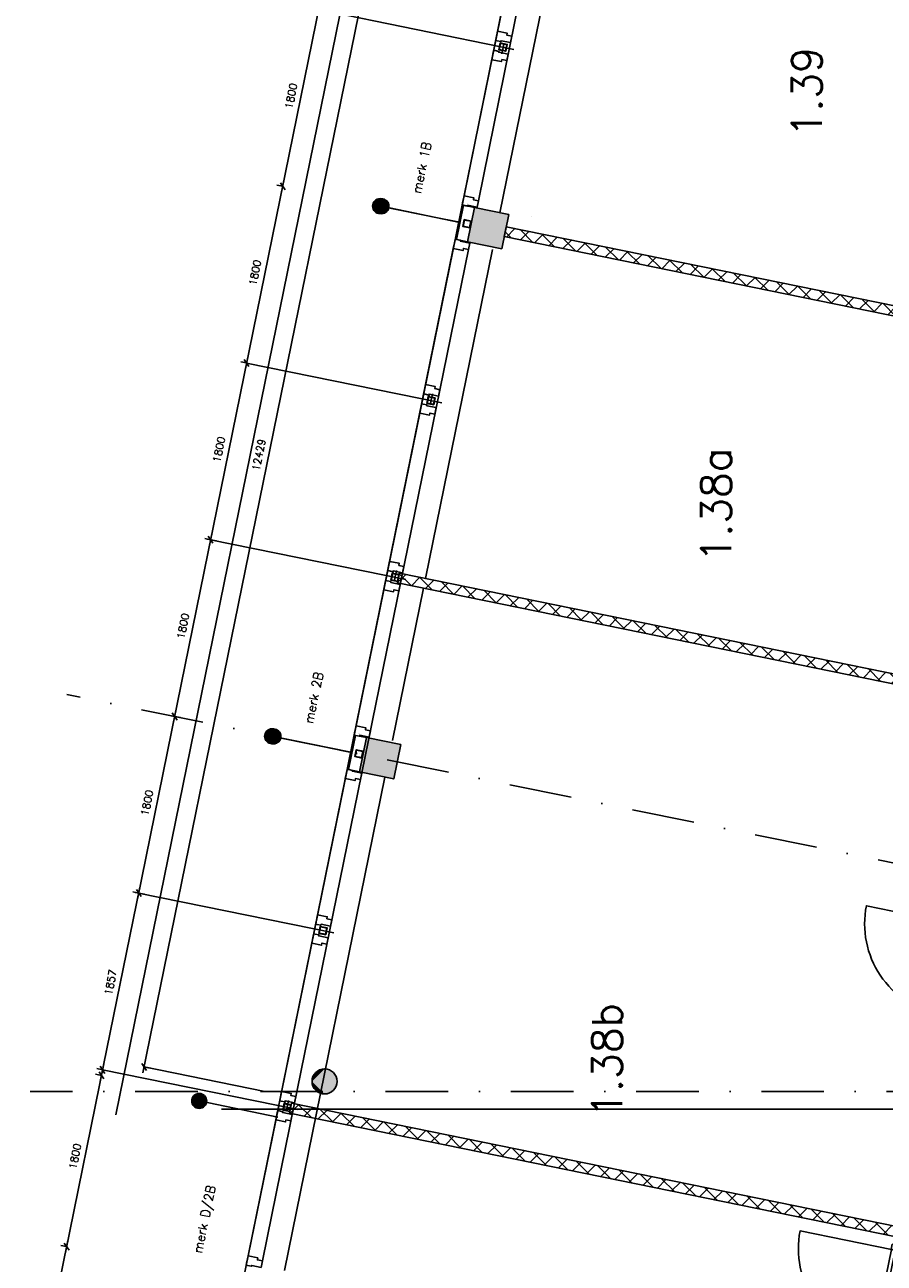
# Model space of a CAD drawing. Extents: x -84256 to 172857, y -58817 to 112048.
# Tile 15 of 90: x 7195 to 15773, y 8346 to 20707. Entities that reach past the tile are written whole.
import ezdxf

# ---------------------------------------------------------------- set-up
doc = ezdxf.new("R2010")
doc.units = 0
doc.header["$LTSCALE"] = 50
doc.header["$MEASUREMENT"] = 0
doc.header["$PDMODE"] = 3
doc.header["$PDSIZE"] = 0.001
doc.linetypes.add('DASHDOT', pattern=[25, 12.5, -6.25, 0, -6.25])
doc.layers.get('0').update_dxf_attribs({"linetype": 'CONTINUOUS'})
doc.layers.get('DEFPOINTS').update_dxf_attribs({"linetype": 'CONTINUOUS'})
for name, color, linetype in [('A--A22--_F123-', 9, 'CONTINUOUS'), ('A--A28--_F-2--', 7, 'CONTINUOUS'), ('A--A28--_F12--', 7, 'CONTINUOUS'), ('A--L$7A-_STRAMIEN', 1, 'DASHDOT'), ('A--L21--', 3, 'CONTINUOUS'), ('A--L21A3_BUITENWAND', 3, 'CONTINUOUS'), ('A--L22--', 7, 'CONTINUOUS'), ('A--L22--_F-2--', 7, 'CONTINUOUS'), ('A--L28--', 7, 'CONTINUOUS'), ('A--L28--_F-2--', 7, 'CONTINUOUS'), ('A--L28--_F12--', 7, 'CONTINUOUS'), ('A--L31--', 2, 'CONTINUOUS'), ('A--L31--_F123-', 7, 'CONTINUOUS'), ('A--L32--', 7, 'CONTINUOUS'), ('A--L32--_F123-', 1, 'CONTINUOUS'), ('A--L32--_F123-DRAAIR', 7, 'CONTINUOUS'), ('A--L3A1_VPORTS', 1, 'CONTINUOUS'), ('A--M$1A-_F123-', 1, 'CONTINUOUS'), ('A--T$1A-_F123-_R', 4, 'CONTINUOUS'), ('kolom350x350', 1, 'CONTINUOUS'), ('roosters', 1, 'CONTINUOUS'), ('TEKSTKOZIJNMERK', 2, 'CONTINUOUS'), ('X--LR---_CP', 7, 'CONTINUOUS')]:
    doc.layers.add(name, color=color, linetype=linetype)
doc.layers.add('bruto vloeroppervlak', color=3, linetype='CONTINUOUS', plot=False)
doc.styles.add('ALFA-0_25', font='ROMANS')
doc.styles.add('B-01', font='SIMPLEX.SHX', dxfattribs={"width": 0.8, "height": 4.5})
doc.styles.add('HIEMSTRA', font='romans.shx')
doc.dimstyles.new('1op2', dxfattribs={"dimscale": 30, "dimtxt": 2.5, "dimasz": 2, "dimexe": 2, "dimexo": 0, "dimgap": 2, "dimtad": 1, "dimdec": 0, "dimzin": 0, "dimdsep": 46, "dimtxsty": 'HIEMSTRA', "dimblk1": 'OBLIQUE', "dimblk2": 'OBLIQUE', "dimsah": 1, "dimcen": -3, "dimdle": 2, "dimclrd": 2, "dimclre": 2, "dimclrt": 3, "dimadec": 0, "dimazin": 0, "dimtfac": 1, "dimtdec": 0, "dimtofl": 0, "dimtmove": 2, "dimatfit": 3, "dimldrblk": 'OBLIQUE', "dimfxl": 1, "dimtvp": 0.833333, "dimtolj": 1, "dimtzin": 0, "dimarcsym": 0})
doc.dimstyles.new('STANDARD$0', dxfattribs={"dimscale": 50, "dimtxt": 2.5, "dimasz": 2, "dimexe": 2, "dimexo": 0, "dimgap": 2, "dimtad": 1, "dimdec": 0, "dimzin": 0, "dimdsep": 46, "dimtxsty": 'ALFA-0_25', "dimblk1": 'OBLIQUE', "dimblk2": 'OBLIQUE', "dimsah": 1, "dimcen": -3, "dimdle": 2, "dimclrd": 1, "dimclre": 1, "dimclrt": 2, "dimadec": 0, "dimazin": 0, "dimtfac": 0.666667, "dimtofl": 0, "dimtmove": 2, "dimatfit": 3, "dimldrblk": 'OBLIQUE', "dimfxl": 1, "dimtvp": 0.833333, "dimtolj": 1, "dimtzin": 0, "dimarcsym": 0})

# ---------------------------------------------------------------- blocks, each defined once
blk = doc.blocks.new('Q020437-')
at = {"layer": 'A--A28--_F12--', "color": 8}
for points in [[(-175, -175), (-175, 175), (175, 175)], [(-175, -175), (175, 175), (175, -175)]]:
    blk.add_solid(points, dxfattribs=at)
at = {"layer": 'A--L28--_F12--', "color": 3, "linetype": 'Continuous'}
blk.add_lwpolyline([(-175, -175), (-175, 175), (175, 175), (175, -175)], close=True, dxfattribs=at)
at = {"layer": 'X--LR---_CP'}
for p in [(-175, 0), (-175, 0), (175, 0)]:
    blk.add_point(p, dxfattribs=at)
blk = doc.blocks.new('Q020476-')
at = {"layer": 'A--A28--_F12--', "color": 8}
for points in [[(-125, 0), (-48, 115), (0, 125)], [(-125, 0), (0, 125), (48, 115)], [(-125, 0), (-88, 88), (-48, 115)], [(-125, 0), (48, 115), (88, 88)], [(-125, 0), (-115, 48), (-88, 88)], [(-125, 0), (88, 88), (115, 48)], [(-125, 0), (115, 48), (125, 0)], [(-125, 0), (125, 0), (115, -48)], [(-125, 0), (115, -48), (88, -88)], [(-125, 0), (88, -88), (48, -115)], [(-125, 0), (48, -115), (0, -125)], [(-125, 0), (0, -125), (-48, -115)], [(-125, 0), (-48, -115), (-88, -88)], [(-125, 0), (-88, -88), (-115, -48)]]:
    blk.add_solid(points, dxfattribs=at)
at = {"layer": 'A--L28--_F12--', "color": 3, "linetype": 'Continuous'}
blk.add_lwpolyline([(-125, 0, -1), (125, 0, -1), (-125, 0)], format="xyb", close=True, dxfattribs=at)
at = {"layer": 'X--LR---_CP'}
for p in [(0, 125), (125, 0), (125, 0)]:
    blk.add_point(p, dxfattribs=at)
blk = doc.blocks.new('_OBLIQUE')
at = {"color": 0, "linetype": 'ByBlock'}
blk.add_line((-0.5, -0.5), (0.5, 0.5), dxfattribs=at)
blk = doc.blocks.new('*D426')
at = {"layer": 'A--M$1A-_F123-', "color": 1, "linetype": 'Continuous', "lineweight": -2, "transparency": 16777216}
for p, q in [((8703, 13862), (8320, 11981)), ((8656, 13810), (8750, 13791)), ((8296, 12047), (8390, 12028))]:
    blk.add_line(p, q, dxfattribs=at)
at = {"layer": 'DEFPOINTS', "color": 0, "linetype": 'Continuous', "transparency": 16777216}
for p in [(8656, 13810), (8296, 12047), (8332, 12040)]:
    blk.add_point(p, dxfattribs=at)
at = {"layer": 'A--M$1A-_F123-', "color": 1, "linetype": 'Continuous', "lineweight": -2, "transparency": 16777216, "xscale": 60, "yscale": 60, "zscale": 60}
for p, rotation in [((8691, 13803), 78.48629033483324), ((8332, 12040), 258.4862903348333)]:
    blk.add_blockref('_OBLIQUE', p, dxfattribs=dict(at, rotation=rotation))
at = {"layer": 'A--M$1A-_F123-', "color": 2, "linetype": 'Continuous', "transparency": 16777216, "insert": (8416, 12941), "char_height": 75, "attachment_point": 5, "rotation": 78.4863, "style": 'ALFA-0_25'}
blk.add_mtext('\\A1;1800', dxfattribs=at)
blk = doc.blocks.new('*D427')
at = {"layer": 'A--M$1A-_F123-', "color": 1, "linetype": 'Continuous', "lineweight": -2, "transparency": 16777216}
for p, q in [((8344, 12098), (7949, 10161)), ((8332, 12040), (8273, 12052)), ((7961, 10220), (7902, 10232))]:
    blk.add_line(p, q, dxfattribs=at)
at = {"layer": 'DEFPOINTS', "color": 0, "linetype": 'Continuous', "transparency": 16777216}
for p in [(8332, 12040), (7961, 10220), (7961, 10220)]:
    blk.add_point(p, dxfattribs=at)
at = {"layer": 'A--M$1A-_F123-', "color": 1, "linetype": 'Continuous', "lineweight": -2, "transparency": 16777216, "xscale": 60, "yscale": 60, "zscale": 60}
for p, rotation in [((8332, 12040), 78.48629033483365), ((7961, 10220), 258.4862903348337)]:
    blk.add_blockref('_OBLIQUE', p, dxfattribs=dict(at, rotation=rotation))
at = {"layer": 'A--M$1A-_F123-', "color": 2, "linetype": 'Continuous', "transparency": 16777216, "insert": (8051, 11149), "char_height": 75, "attachment_point": 5, "rotation": 78.4863, "style": 'ALFA-0_25'}
blk.add_mtext('\\A1;1857', dxfattribs=at)
blk = doc.blocks.new('*D428')
at = {"layer": 'A--M$1A-_F123-', "color": 1, "linetype": 'Continuous', "lineweight": -2, "transparency": 16777216}
for p, q in [((8679, 13745), (9062, 15626)), ((9015, 15574), (9109, 15555)), ((8656, 13810), (8750, 13791))]:
    blk.add_line(p, q, dxfattribs=at)
at = {"layer": 'DEFPOINTS', "color": 0, "linetype": 'Continuous', "transparency": 16777216}
for p in [(9015, 15574), (9050, 15567), (8656, 13810)]:
    blk.add_point(p, dxfattribs=at)
at = {"layer": 'A--M$1A-_F123-', "color": 1, "linetype": 'Continuous', "lineweight": -2, "transparency": 16777216, "xscale": 60, "yscale": 60, "zscale": 60}
for p, rotation in [((9050, 15567), 78.48629033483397), ((8691, 13803), 258.486290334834)]:
    blk.add_blockref('_OBLIQUE', p, dxfattribs=dict(at, rotation=rotation))
at = {"layer": 'A--M$1A-_F123-', "color": 2, "linetype": 'Continuous', "transparency": 16777216, "insert": (8775, 14705), "char_height": 75, "attachment_point": 5, "rotation": 78.4863, "style": 'ALFA-0_25'}
blk.add_mtext('\\A1;1800', dxfattribs=at)
blk = doc.blocks.new('*D429')
at = {"layer": 'A--M$1A-_F123-', "color": 1, "linetype": 'Continuous', "lineweight": -2, "transparency": 16777216}
for p, q in [((9038, 15508), (9421, 17390)), ((9409, 17331), (9351, 17343)), ((9050, 15567), (8991, 15579))]:
    blk.add_line(p, q, dxfattribs=at)
at = {"layer": 'DEFPOINTS', "color": 0, "linetype": 'Continuous', "transparency": 16777216}
for p in [(9409, 17331), (9409, 17331), (9050, 15567)]:
    blk.add_point(p, dxfattribs=at)
at = {"layer": 'A--M$1A-_F123-', "color": 1, "linetype": 'Continuous', "lineweight": -2, "transparency": 16777216, "xscale": 60, "yscale": 60, "zscale": 60}
for p, rotation in [((9409, 17331), 78.48629033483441), ((9050, 15567), 258.4862903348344)]:
    blk.add_blockref('_OBLIQUE', p, dxfattribs=dict(at, rotation=rotation))
at = {"layer": 'A--M$1A-_F123-', "color": 2, "linetype": 'Continuous', "transparency": 16777216, "insert": (9134, 16468), "char_height": 75, "attachment_point": 5, "rotation": 78.4863, "style": 'ALFA-0_25'}
blk.add_mtext('\\A1;1800', dxfattribs=at)
blk = doc.blocks.new('*D430')
at = {"layer": 'A--M$1A-_F123-', "color": 1, "linetype": 'Continuous', "lineweight": -2, "transparency": 16777216}
for p, q in [((9397, 17272), (9781, 19153)), ((9769, 19095), (9710, 19107)), ((9409, 17331), (9351, 17343))]:
    blk.add_line(p, q, dxfattribs=at)
at = {"layer": 'DEFPOINTS', "color": 0, "linetype": 'Continuous', "transparency": 16777216}
for p in [(9769, 19095), (9769, 19095), (9409, 17331)]:
    blk.add_point(p, dxfattribs=at)
at = {"layer": 'A--M$1A-_F123-', "color": 1, "linetype": 'Continuous', "lineweight": -2, "transparency": 16777216, "xscale": 60, "yscale": 60, "zscale": 60}
for p, rotation in [((9769, 19095), 78.48629033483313), ((9409, 17331), 258.4862903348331)]:
    blk.add_blockref('_OBLIQUE', p, dxfattribs=dict(at, rotation=rotation))
at = {"layer": 'A--M$1A-_F123-', "color": 2, "linetype": 'Continuous', "transparency": 16777216, "insert": (9493, 18232), "char_height": 75, "attachment_point": 5, "rotation": 78.4863, "style": 'ALFA-0_25'}
blk.add_mtext('\\A1;1800', dxfattribs=at)
blk = doc.blocks.new('*D431')
at = {"layer": 'A--M$1A-_F123-', "color": 1, "linetype": 'Continuous', "lineweight": -2, "transparency": 16777216}
for p, q in [((10140, 20917), (9757, 19036)), ((10128, 20858), (10069, 20870)), ((9769, 19095), (9710, 19107))]:
    blk.add_line(p, q, dxfattribs=at)
at = {"layer": 'DEFPOINTS', "color": 0, "linetype": 'Continuous', "transparency": 16777216}
for p in [(10128, 20858), (9769, 19095), (9769, 19095)]:
    blk.add_point(p, dxfattribs=at)
at = {"layer": 'A--M$1A-_F123-', "color": 1, "linetype": 'Continuous', "lineweight": -2, "transparency": 16777216, "xscale": 60, "yscale": 60, "zscale": 60}
for p, rotation in [((10128, 20858), 78.48629033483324), ((9769, 19095), 258.4862903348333)]:
    blk.add_blockref('_OBLIQUE', p, dxfattribs=dict(at, rotation=rotation))
at = {"layer": 'A--M$1A-_F123-', "color": 2, "linetype": 'Continuous', "transparency": 16777216, "insert": (9853, 19996), "char_height": 75, "attachment_point": 5, "rotation": 78.4863, "style": 'ALFA-0_25'}
blk.add_mtext('\\A1;1800', dxfattribs=at)
blk = doc.blocks.new('*D434')
at = {"layer": 'A--M$1A-_F123-', "color": 1, "linetype": 'Continuous', "lineweight": -2, "transparency": 16777216}
for p, q in [((8374, 10246), (10879, 22542)), ((10857, 22486), (10926, 22472)), ((8376, 10307), (8445, 10293))]:
    blk.add_line(p, q, dxfattribs=at)
at = {"layer": 'DEFPOINTS', "color": 0, "linetype": 'Continuous', "transparency": 16777216}
for p in [(10857, 22486), (10867, 22484), (8376, 10307)]:
    blk.add_point(p, dxfattribs=at)
at = {"layer": 'A--M$1A-_F123-', "color": 1, "linetype": 'Continuous', "lineweight": -2, "transparency": 16777216, "xscale": 60, "yscale": 60, "zscale": 60}
for p, rotation in [((10867, 22484), 78.48629033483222), ((8386, 10305), 258.4862903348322)]:
    blk.add_blockref('_OBLIQUE', p, dxfattribs=dict(at, rotation=rotation))
at = {"layer": 'A--M$1A-_F123-', "color": 2, "linetype": 'Continuous', "transparency": 16777216, "insert": (9531, 16414), "char_height": 75, "attachment_point": 5, "rotation": 78.4863, "style": 'ALFA-0_25'}
blk.add_mtext('\\A1;12429', dxfattribs=at)
blk = doc.blocks.new('DILATATIEVOEG')
at = {"layer": 'A--L21A3_BUITENWAND', "linetype": 'Continuous'}
h = blk.add_hatch(color=256, dxfattribs=at)
edge = h.paths.add_edge_path()
edge.add_arc((-800, 0), 75, 0, 360)
blk.add_line((-800, 0), (0, 0), dxfattribs=at)
blk.add_circle((-800, 0), 75, dxfattribs=at)
at = {"layer": 'X--LR---_CP', "linetype": 'Continuous'}
blk.add_point((0, 0), dxfattribs=at)
blk = doc.blocks.new('*D570')
at = {"layer": 'A--M$1A-_F123-', "color": 2, "linetype": 'Continuous', "lineweight": -2, "transparency": 16777216}
for p, q in [((7242, 6689), (7625, 8571)), ((7613, 8512), (7554, 8524)), ((7254, 6748), (7195, 6760))]:
    blk.add_line(p, q, dxfattribs=at)
at = {"layer": 'DEFPOINTS', "color": 0, "linetype": 'Continuous', "transparency": 16777216}
for p in [(7613, 8512), (7613, 8512), (7254, 6748)]:
    blk.add_point(p, dxfattribs=at)
at = {"layer": 'A--M$1A-_F123-', "color": 2, "linetype": 'Continuous', "lineweight": -2, "transparency": 16777216, "xscale": 60, "yscale": 60, "zscale": 60}
for p, rotation in [((7613, 8512), 78.48629033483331), ((7254, 6748), 258.4862903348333)]:
    blk.add_blockref('_OBLIQUE', p, dxfattribs=dict(at, rotation=rotation))
at = {"layer": 'A--M$1A-_F123-', "color": 3, "linetype": 'Continuous', "transparency": 16777216, "insert": (7338, 7650), "char_height": 75, "attachment_point": 5, "rotation": 78.4863, "style": 'HIEMSTRA'}
blk.add_mtext('\\A1;1800', dxfattribs=at)
blk = doc.blocks.new('*D573')
at = {"layer": 'A--M$1A-_F123-', "color": 2, "linetype": 'Continuous', "lineweight": -2, "transparency": 16777216}
for p, q in [((7601, 8453), (7984, 10335)), ((7972, 10276), (7913, 10288)), ((7613, 8512), (7554, 8524))]:
    blk.add_line(p, q, dxfattribs=at)
at = {"layer": 'DEFPOINTS', "color": 0, "linetype": 'Continuous', "transparency": 16777216}
for p in [(7972, 10276), (7972, 10276), (7613, 8512)]:
    blk.add_point(p, dxfattribs=at)
at = {"layer": 'A--M$1A-_F123-', "color": 2, "linetype": 'Continuous', "lineweight": -2, "transparency": 16777216, "xscale": 60, "yscale": 60, "zscale": 60}
for p, rotation in [((7972, 10276), 78.48629033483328), ((7613, 8512), 258.4862903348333)]:
    blk.add_blockref('_OBLIQUE', p, dxfattribs=dict(at, rotation=rotation))
at = {"layer": 'A--M$1A-_F123-', "color": 3, "linetype": 'Continuous', "transparency": 16777216, "insert": (7697, 9413), "char_height": 75, "attachment_point": 5, "rotation": 78.4863, "style": 'HIEMSTRA'}
blk.add_mtext('\\A1;1800', dxfattribs=at)
blk = doc.blocks.new('dr_930type4')
at = {"layer": 'A--L32--_F123-', "color": 1}
for p, q in [((67, 0), (1307, 0)), ((1057, -94), (1307, -94)), ((1038, -139), (1322, -139))]:
    blk.add_line(p, q, dxfattribs=at)
at = {"layer": 'A--L32--_F123-'}
for points in [[(0, -9), (0, 0), (67, 0), (67, -94), (52, -94), (52, -139), (0, -139), (0, -121), (12, -121), (12, -9), (0, -9)], [(969, 0), (1055, 0), (1057, 0), (1057, -94), (1057, -94), (1040, -94), (1040, -137), (1038, -139), (986, -139), (984, -137), (984, -94), (969, -94), (967, -94), (967, 0)], [(1374, -9), (1374, 0), (1307, 0), (1307, -94), (1322, -94), (1322, -139), (1374, -139), (1374, -121), (1362, -121), (1362, -9), (1374, -9)], [(54, -96), (54, -136), (980, -136), (977, -96), (54, -96)]]:
    blk.add_lwpolyline(points, close=True, dxfattribs=at)
blk.add_point((1374, 0), dxfattribs=at)
blk.add_point((1374, 0), dxfattribs=at)
at = {"layer": 'A--L32--_F123-DRAAIR', "color": 1}
blk.add_lwpolyline([(54, -136), (54, -1066, 0.414214), (973, -136)], format="xyb", dxfattribs=at)
at = {"layer": 'X--LR---_CP', "color": 1, "linetype": 'Continuous'}
blk.add_point((0, 0), dxfattribs=at)
at = {"layer": 'X--LR---_CP', "color": 1}
blk.add_point((982, 0), dxfattribs=at)
blk = doc.blocks.new('A$C054531D9')
at = {"layer": 'A--L32--', "linetype": 'Continuous', "xscale": -1, "rotation": 258.4862903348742}
blk.add_blockref('dr_930type4', (136, 0), dxfattribs=at)
blk = doc.blocks.new('kolom350x350')
at = {"layer": 'kolom350x350', "linetype": 'Continuous'}
blk.add_hatch(color=53, dxfattribs=at).paths.add_polyline_path([(0, 0), (350, 0), (350, 350), (0, 350)])
blk.add_lwpolyline([(0, 0), (350, 0), (350, 350), (0, 350)], close=True, dxfattribs=at)
blk = doc.blocks.new('*U890')
at = {"layer": 'A--A22--_F123-', "linetype": 'Continuous'}
h = blk.add_hatch(dxfattribs=at)
h.set_pattern_fill('ALFAKRS', color=256, scale=120, style=0)
h.set_pattern_definition([(45, (-11990.92, -18641.31), (-84.8528, 84.8528), []), (135, (-11990.92, -18641.31), (-84.8528, -84.8528), [])])
h.paths.add_polyline_path([(0, 0), (10, 49), (5473, -1063), (5463, -1112), (5453, -1161), (-10, -49)])
at = {"layer": 'A--L22--_F-2--', "color": 2, "linetype": 'Continuous'}
for points in [[(0, 0), (-10, -49), (5453, -1161), (5463, -1112)], [(0, 0), (10, 49), (5473, -1063), (5463, -1112)]]:
    blk.add_lwpolyline(points, dxfattribs=at)
blk = doc.blocks.new('*U889')
at = {"layer": 'A--A22--_F123-', "linetype": 'Continuous'}
h = blk.add_hatch(dxfattribs=at)
h.set_pattern_fill('ALFAKRS', color=256, scale=120, style=0)
h.set_pattern_definition([(45, (-10924.57, -15185.3), (-84.8528, 84.8528), []), (135, (-10924.57, -15185.3), (-84.8528, -84.8528), [])])
h.paths.add_polyline_path([(0, 0), (10, 49), (6066, -1185), (6105, -1244), (6046, -1283), (-10, -49)])
at = {"layer": 'A--L22--_F-2--', "color": 2, "linetype": 'Continuous'}
for points in [[(0, 0), (-10, -49), (6046, -1283), (6046, -1283)], [(0, 0), (10, 49), (6066, -1185), (6066, -1185)]]:
    blk.add_lwpolyline(points, dxfattribs=at)
blk = doc.blocks.new('*U1338')
at = {"layer": 'A--A22--_F123-', "linetype": 'Continuous'}
for p, q in [((-4, -50), (81, 34)), ((209, -94), (81, 34)), ((137, -79), (222, 6)), ((-4, -50), (-9, -45)), ((278, -108), (363, -23)), ((422, -137), (294, -9)), ((419, -136), (504, -52)), ((636, -180), (507, -52)), ((560, -165), (645, -80)), ((701, -194), (786, -109)), ((849, -224), (721, -96)), ((842, -223), (927, -138)), ((1062, -267), (934, -139)), ((983, -251), (1068, -167)), ((1124, -280), (1209, -195)), ((1275, -311), (1147, -183)), ((1265, -309), (1350, -224)), ((1488, -354), (1360, -226)), ((1406, -337), (1491, -253)), ((1547, -366), (1632, -281)), ((1701, -398), (1573, -269)), ((1688, -395), (1773, -310)), ((1914, -441), (1786, -313)), ((1829, -424), (1914, -339)), ((1970, -452), (2055, -368)), ((2127, -484), (1999, -356)), ((2111, -481), (2196, -396)), ((2341, -528), (2212, -400)), ((2252, -510), (2337, -425)), ((2393, -539), (2478, -454)), ((2554, -571), (2425, -443)), ((2534, -567), (2619, -482)), ((2767, -615), (2639, -486)), ((2675, -596), (2760, -511)), ((2816, -625), (2901, -540)), ((2980, -658), (2852, -530)), ((2957, -653), (3042, -569)), ((3193, -701), (3065, -573)), ((3098, -682), (3183, -597)), ((3406, -745), (3278, -617)), ((3239, -711), (3324, -626)), ((3380, -740), (3465, -655)), ((3619, -788), (3491, -660)), ((3521, -768), (3606, -683)), ((3662, -797), (3747, -712)), ((3832, -832), (3704, -704)), ((3803, -826), (3888, -741)), ((4045, -875), (3917, -747)), ((3944, -854), (4029, -770)), ((4085, -883), (4170, -798)), ((4259, -919), (4130, -790)), ((4226, -912), (4311, -827)), ((4472, -962), (4344, -834)), ((4367, -941), (4452, -856)), ((4508, -969), (4593, -885)), ((4685, -1005), (4557, -877)), ((4649, -998), (4734, -913)), ((4898, -1049), (4770, -921)), ((4790, -1027), (4875, -942)), ((4931, -1055), (5016, -971)), ((5111, -1092), (4983, -964)), ((5072, -1084), (5157, -999)), ((5324, -1136), (5196, -1007)), ((5213, -1113), (5298, -1028)), ((5354, -1142), (5439, -1057)), ((5537, -1179), (5409, -1051)), ((5495, -1170), (5580, -1086)), ((5750, -1222), (5622, -1094)), ((5636, -1199), (5721, -1114)), ((5777, -1228), (5862, -1143)), ((5964, -1266), (5835, -1138)), ((5918, -1256), (6003, -1172)), ((6092, -1225), (6048, -1181)), ((6092, -1252), (6103, -1241))]:
    blk.add_line(p, q, dxfattribs=at)
blk = doc.blocks.new('*U888')
at = {"layer": 'A--L22--_F-2--', "color": 2, "linetype": 'Continuous'}
for points in [[(0, 0), (-10, -49), (6046, -1283), (6046, -1283)], [(0, 0), (10, 49), (6066, -1185), (6066, -1185)]]:
    blk.add_lwpolyline(points, dxfattribs=at)
blk.add_blockref('*U1338', (0, 0))

msp = doc.modelspace()

# ---------------------------------------------------------------- hatches: boundary and pattern name
at = {"layer": 'A--L21A3_BUITENWAND', "linetype": 'Continuous'}
h = msp.add_hatch(color=256, dxfattribs=at)
edge = h.paths.add_edge_path()
edge.add_arc((10741.7, 18896.5), 75, 0, 360)
h = msp.add_hatch(color=256, dxfattribs=at)
edge = h.paths.add_edge_path()
edge.add_arc((10754.8, 18895.5), 75, 0, 360)
h = msp.add_hatch(color=256, dxfattribs=at)
edge = h.paths.add_edge_path()
edge.add_arc((10754.8, 18895.5), 75, 0, 360)
h = msp.add_hatch(color=256, dxfattribs=at)
edge = h.paths.add_edge_path()
edge.add_arc((9663.8, 13605.1), 75, 0, 360)
h = msp.add_hatch(color=256, dxfattribs=at)
edge = h.paths.add_edge_path()
edge.add_arc((9676.9, 13604.2), 75, 0, 360)
h = msp.add_hatch(color=256, dxfattribs=at)
edge = h.paths.add_edge_path()
edge.add_arc((9676.9, 13604.2), 75, 0, 360)
h = msp.add_hatch(color=256, dxfattribs=at)
edge = h.paths.add_edge_path()
edge.add_arc((8935.7, 9965.3), 75, 0, 360)
h = msp.add_hatch(color=256, dxfattribs=at)
edge = h.paths.add_edge_path()
edge.add_arc((8935.7, 9965.3), 75, 0, 360)

# ---------------------------------------------------------------- linework, layer by layer
at = {"color": 4, "linetype": 'Continuous', "ltscale": 2}
msp.add_line((9159.6, 9884.9), (21430.7, 9884.9), dxfattribs=at)
at = {"layer": 'A--A28--_F-2--', "color": 3}
for points in [[(11943.8, 20521.3), (11941, 20525.6), (11927, 20457)], [(11927, 20457), (11931.2, 20459.8), (11943.8, 20521.3)], [(11943.8, 20521.3), (12009.6, 20511.6), (11941, 20525.6)], [(11943.8, 20521.3), (12005.3, 20508.8), (12009.6, 20511.6)], [(11927, 20457), (11995.6, 20443), (11931.2, 20459.8)], [(11995.6, 20443), (11992.8, 20447.3), (11931.2, 20459.8)], [(11995.6, 20443), (12005.3, 20508.8), (11992.8, 20447.3)], [(11995.6, 20443), (12009.6, 20511.6), (12005.3, 20508.8)], [(11584.5, 18757.5), (11581.7, 18761.8), (11567.7, 18693.2)], [(11567.7, 18693.2), (11572, 18696), (11584.5, 18757.5)], [(11567.7, 18693.2), (11636.3, 18679.2), (11572, 18696)], [(11636.3, 18679.2), (11633.5, 18683.5), (11572, 18696)], [(11584.5, 18757.5), (11650.3, 18747.8), (11581.7, 18761.8)], [(11584.5, 18757.5), (11646, 18745), (11650.3, 18747.8)], [(11636.3, 18679.2), (11646, 18745), (11633.5, 18683.5)], [(11636.3, 18679.2), (11650.3, 18747.8), (11646, 18745)], [(11212.4, 16930.9), (11208.2, 16928.1), (11222.1, 16996.7)], [(11222.1, 16996.7), (11224.9, 16992.4), (11212.4, 16930.9)], [(11222.1, 16996.7), (11290.7, 16982.7), (11224.9, 16992.4)], [(11290.7, 16982.7), (11286.5, 16979.9), (11224.9, 16992.4)], [(11290.7, 16982.7), (11273.9, 16918.4), (11286.5, 16979.9)], [(11290.7, 16982.7), (11276.7, 16914.1), (11273.9, 16918.4)], [(11212.4, 16930.9), (11276.7, 16914.1), (11208.2, 16928.1)], [(11212.4, 16930.9), (11273.9, 16918.4), (11276.7, 16914.1)], [(10853.1, 15167.1), (10848.9, 15164.3), (10862.8, 15232.9)], [(10862.8, 15232.9), (10865.6, 15228.6), (10853.1, 15167.1)], [(10862.8, 15232.9), (10931.4, 15218.9), (10865.6, 15228.6)], [(10931.4, 15218.9), (10927.2, 15216.1), (10865.6, 15228.6)], [(10931.4, 15218.9), (10914.7, 15154.6), (10927.2, 15216.1)], [(10931.4, 15218.9), (10917.5, 15150.3), (10914.7, 15154.6)], [(10853.1, 15167.1), (10917.5, 15150.3), (10848.9, 15164.3)], [(10853.1, 15167.1), (10914.7, 15154.6), (10917.5, 15150.3)], [(10506.6, 13466.2), (10503.8, 13470.5), (10489.9, 13401.9)], [(10489.9, 13401.9), (10494.1, 13404.7), (10506.6, 13466.2)], [(10489.9, 13401.9), (10558.4, 13387.9), (10494.1, 13404.7)], [(10558.4, 13387.9), (10555.6, 13392.1), (10494.1, 13404.7)], [(10506.6, 13466.2), (10572.4, 13456.5), (10503.8, 13470.5)], [(10506.6, 13466.2), (10568.2, 13453.7), (10572.4, 13456.5)], [(10558.4, 13387.9), (10568.2, 13453.7), (10555.6, 13392.1)], [(10558.4, 13387.9), (10572.4, 13456.5), (10568.2, 13453.7)], [(10147.4, 11702.4), (10144.5, 11706.7), (10130.6, 11638.1)], [(10130.6, 11638.1), (10134.8, 11640.9), (10147.4, 11702.4)], [(10130.6, 11638.1), (10199.2, 11624.1), (10134.8, 11640.9)], [(10199.2, 11624.1), (10196.4, 11628.4), (10134.8, 11640.9)], [(10147.4, 11702.4), (10213.1, 11692.7), (10144.5, 11706.7)], [(10147.4, 11702.4), (10208.9, 11689.9), (10213.1, 11692.7)], [(10199.2, 11624.1), (10208.9, 11689.9), (10196.4, 11628.4)], [(10199.2, 11624.1), (10213.1, 11692.7), (10208.9, 11689.9)], [(9775.2, 9875.8), (9771, 9873), (9784.9, 9941.6)], [(9784.9, 9941.6), (9787.8, 9937.3), (9775.2, 9875.8)], [(9784.9, 9941.6), (9853.5, 9927.6), (9787.8, 9937.3)], [(9853.5, 9927.6), (9849.3, 9924.8), (9787.8, 9937.3)], [(9853.5, 9927.6), (9836.8, 9863.2), (9849.3, 9924.8)], [(9853.5, 9927.6), (9839.6, 9859), (9836.8, 9863.2)], [(9775.2, 9875.8), (9839.6, 9859), (9771, 9873)], [(9775.2, 9875.8), (9836.8, 9863.2), (9839.6, 9859)]]:
    msp.add_solid(points, dxfattribs=at)
at = {"layer": 'A--A28--_F12--', "color": 8}
for points in [[(12026, 18813.5), (11613.2, 18540.4), (11683, 18883.3)], [(12026, 18813.5), (11956.1, 18470.5), (11613.2, 18540.4)], [(10948.1, 13522.1), (10535.3, 13249), (10605.2, 13592)], [(10948.1, 13522.1), (10535.3, 13249), (10605.2, 13592)], [(10948.1, 13522.1), (10535.3, 13249), (10605.2, 13592)], [(10948.1, 13522.1), (10535.3, 13249), (10605.2, 13592)], [(10948.1, 13522.1), (10878.3, 13179.2), (10535.3, 13249)], [(10948.1, 13522.1), (10878.3, 13179.2), (10535.3, 13249)], [(10948.1, 13522.1), (10878.3, 13179.2), (10535.3, 13249)], [(10061.7, 10159.9), (10138.9, 10275.4), (10186.7, 10284.9)], [(10061.7, 10159.9), (10186.7, 10284.9), (10234.5, 10275.4)], [(10061.7, 10159.9), (10138.9, 10275.4), (10186.7, 10284.9)], [(10061.7, 10159.9), (10186.7, 10284.9), (10234.5, 10275.4)], [(10061.7, 10159.9), (10138.9, 10275.4), (10186.7, 10284.9)], [(10061.7, 10159.9), (10186.7, 10284.9), (10234.5, 10275.4)], [(10061.7, 10159.9), (10098.3, 10248.3), (10138.9, 10275.4)], [(10061.7, 10159.9), (10234.5, 10275.4), (10275.1, 10248.3)], [(10061.7, 10159.9), (10098.3, 10248.3), (10138.9, 10275.4)], [(10061.7, 10159.9), (10234.5, 10275.4), (10275.1, 10248.3)], [(10061.7, 10159.9), (10098.3, 10248.3), (10138.9, 10275.4)], [(10061.7, 10159.9), (10234.5, 10275.4), (10275.1, 10248.3)], [(10061.7, 10159.9), (10071.2, 10207.7), (10098.3, 10248.3)], [(10061.7, 10159.9), (10275.1, 10248.3), (10302.2, 10207.7)], [(10061.7, 10159.9), (10071.2, 10207.7), (10098.3, 10248.3)], [(10061.7, 10159.9), (10275.1, 10248.3), (10302.2, 10207.7)], [(10061.7, 10159.9), (10071.2, 10207.7), (10098.3, 10248.3)], [(10061.7, 10159.9), (10275.1, 10248.3), (10302.2, 10207.7)], [(10061.7, 10159.9), (10302.2, 10207.7), (10311.7, 10159.9)], [(10061.7, 10159.9), (10302.2, 10207.7), (10311.7, 10159.9)], [(10061.7, 10159.9), (10302.2, 10207.7), (10311.7, 10159.9)], [(10061.7, 10159.9), (10302.2, 10207.7), (10311.7, 10159.9)], [(10061.7, 10159.9), (10311.7, 10159.9), (10302.2, 10112.1)], [(10061.7, 10159.9), (10302.2, 10112.1), (10275.1, 10071.5)], [(10061.7, 10159.9), (10275.1, 10071.5), (10234.5, 10044.4)], [(10061.7, 10159.9), (10234.5, 10044.4), (10186.7, 10034.9)], [(10061.7, 10159.9), (10186.7, 10034.9), (10138.9, 10044.4)], [(10061.7, 10159.9), (10138.9, 10044.4), (10098.3, 10071.5)], [(10061.7, 10159.9), (10098.3, 10071.5), (10071.2, 10112.1)], [(10061.7, 10159.9), (10311.7, 10159.9), (10302.2, 10112.1)], [(10061.7, 10159.9), (10302.2, 10112.1), (10275.1, 10071.5)], [(10061.7, 10159.9), (10275.1, 10071.5), (10234.5, 10044.4)], [(10061.7, 10159.9), (10234.5, 10044.4), (10186.7, 10034.9)], [(10061.7, 10159.9), (10186.7, 10034.9), (10138.9, 10044.4)], [(10061.7, 10159.9), (10138.9, 10044.4), (10098.3, 10071.5)], [(10061.7, 10159.9), (10098.3, 10071.5), (10071.2, 10112.1)], [(10061.7, 10159.9), (10311.7, 10159.9), (10302.2, 10112.1)], [(10061.7, 10159.9), (10302.2, 10112.1), (10275.1, 10071.5)], [(10061.7, 10159.9), (10275.1, 10071.5), (10234.5, 10044.4)], [(10061.7, 10159.9), (10234.5, 10044.4), (10186.7, 10034.9)], [(10061.7, 10159.9), (10186.7, 10034.9), (10138.9, 10044.4)], [(10061.7, 10159.9), (10138.9, 10044.4), (10098.3, 10071.5)], [(10061.7, 10159.9), (10098.3, 10071.5), (10071.2, 10112.1)], [(10061.7, 10159.9), (10311.7, 10159.9), (10302.2, 10112.1)]]:
    msp.add_solid(points, dxfattribs=at)
at = {"layer": 'A--L$7A-_STRAMIEN'}
for p, q in [((27347.7, 10002.9), (7615.6, 14022.4)), ((28922.5, 10059.9), (7249.7, 10059.9))]:
    msp.add_line(p, q, dxfattribs=at)
at = {"layer": 'A--L21--', "linetype": 'Continuous'}
for p, q in [((11231.3, 17013.4), (11218.2, 16948.7)), ((11264.1, 17024), (11244.2, 16926.1)), ((10872.1, 15249.6), (10858.9, 15184.9)), ((10904.8, 15260.3), (10884.9, 15162.3)), ((9794.2, 9958.3), (9781, 9893.6)), ((9827, 9968.9), (9807, 9870.9))]:
    msp.add_line(p, q, dxfattribs=at)
at = {"layer": 'A--L21--'}
for points in [[(13090.5, 24490.2), (11937.8, 18831.4)], [(11863, 18464), (11194.3, 15181.4)], [(11174.3, 15083.4), (10864.9, 13564.6)], [(10790.1, 13197.1), (9787.1, 8273.3)]]:
    msp.add_lwpolyline(points, dxfattribs=at)
at = {"layer": 'A--L21--', "color": 4, "linetype": 'Continuous', "elevation": 1}
for points in [[(11573.3, 18905.7), (11503.7, 18564), (11613.4, 18541.6), (11683, 18883.3)], [(10495.4, 13614.3), (10425.8, 13272.6), (10535.6, 13250.2), (10605.2, 13592)]]:
    msp.add_lwpolyline(points, close=True, dxfattribs=at)
at = {"layer": 'A--L21A3_BUITENWAND', "linetype": 'Continuous'}
for p, q in [((10741.7, 18896.5), (11525.6, 18736.8)), ((10754.8, 18895.5, 1), (11538.5, 18734.8, 1)), ((10754.8, 18895.5, 1), (11538.5, 18734.8, 1)), ((9663.8, 13605.1), (10447.7, 13445.5)), ((9676.9, 13604.2, 1), (10460.6, 13443.5, 1)), ((9676.9, 13604.2, 1), (10460.6, 13443.5, 1)), ((8935.7, 9965.3), (9719.4, 9804.6)), ((8935.7, 9965.3), (9719.4, 9804.6))]:
    msp.add_line(p, q, dxfattribs=at)
for centre in [(10741.7, 18896.5), (10754.8, 18895.5, 1), (10754.8, 18895.5, 1), (9663.8, 13605.1), (9676.9, 13604.2, 1), (9676.9, 13604.2, 1), (8935.7, 9965.3), (8935.7, 9965.3)]:
    msp.add_circle(centre, 75, dxfattribs=at)
at = {"layer": 'A--L22--_F-2--', "color": 2, "linetype": 'Continuous'}
for p, q in [((15912.3, 8708.7), (9856.5, 9942.3)), ((15892.3, 8610.7), (9836.6, 9844.3))]:
    msp.add_line(p, q, dxfattribs=at).dxf.unprotected_set("ltscale", 0)
at = {"layer": 'A--L28--_F-2--', "color": 3, "linetype": 'Continuous'}
for points in [[(12009.6, 20511.6), (12005.3, 20508.8), (11943.8, 20521.3), (11931.2, 20459.8), (11992.8, 20447.3), (12005.3, 20508.8), (12009.6, 20511.6), (11995.6, 20443), (11927, 20457), (11941, 20525.6)], [(11650.3, 18747.8), (11646, 18745), (11584.5, 18757.5), (11572, 18696), (11633.5, 18683.5), (11646, 18745), (11650.3, 18747.8), (11636.3, 18679.2), (11567.7, 18693.2), (11581.7, 18761.8)], [(11276.7, 16914.1), (11273.9, 16918.4), (11212.4, 16930.9), (11224.9, 16992.4), (11286.5, 16979.9), (11273.9, 16918.4), (11276.7, 16914.1), (11290.7, 16982.7), (11222.1, 16996.7), (11208.2, 16928.1)], [(10917.5, 15150.3), (10914.7, 15154.6), (10853.1, 15167.1), (10865.6, 15228.6), (10927.2, 15216.1), (10914.7, 15154.6), (10917.5, 15150.3), (10931.4, 15218.9), (10862.8, 15232.9), (10848.9, 15164.3)], [(10572.4, 13456.5), (10568.2, 13453.7), (10506.6, 13466.2), (10494.1, 13404.7), (10555.6, 13392.1), (10568.2, 13453.7), (10572.4, 13456.5), (10558.4, 13387.9), (10489.9, 13401.9), (10503.8, 13470.5)], [(10213.1, 11692.7), (10208.9, 11689.9), (10147.4, 11702.4), (10134.8, 11640.9), (10196.4, 11628.4), (10208.9, 11689.9), (10213.1, 11692.7), (10199.2, 11624.1), (10130.6, 11638.1), (10144.5, 11706.7)], [(9839.6, 9859), (9836.8, 9863.2), (9775.2, 9875.8), (9787.8, 9937.3), (9849.3, 9924.8), (9836.8, 9863.2), (9839.6, 9859), (9853.5, 9927.6), (9784.9, 9941.6), (9771, 9873)]]:
    msp.add_lwpolyline(points, close=True, dxfattribs=at)
at = {"layer": 'A--L28--_F12--', "color": 3, "linetype": 'Continuous'}
for points in [[(12026, 18813.5), (11956.1, 18470.5), (11613.2, 18540.4), (11683, 18883.3)], [(10948.1, 13522.1), (10878.3, 13179.2), (10535.3, 13249), (10605.2, 13592)], [(10948.1, 13522.1), (10878.3, 13179.2), (10535.3, 13249), (10605.2, 13592)], [(10948.1, 13522.1), (10878.3, 13179.2), (10535.3, 13249), (10605.2, 13592)], [(10948.1, 13522.1), (10878.3, 13179.2), (10535.3, 13249), (10605.2, 13592)]]:
    msp.add_lwpolyline(points, close=True, dxfattribs=at)
msp.add_lwpolyline([(10061.7, 10159.9, -1), (10311.7, 10159.9, -1), (10061.7, 10159.9)], format="xyb", close=True, dxfattribs=at)
msp.add_lwpolyline([(10061.7, 10159.9, -1), (10311.7, 10159.9, -1), (10061.7, 10159.9)], format="xyb", close=True, dxfattribs=at)
msp.add_lwpolyline([(10061.7, 10159.9, -1), (10311.7, 10159.9, -1), (10061.7, 10159.9)], format="xyb", close=True, dxfattribs=at)
at = {"layer": 'A--L31--', "color": 2, "linetype": 'Continuous'}
for points in [[(12043.7, 20528.5), (12056.6, 20592.1), (12006.7, 20602.3), (12010.9, 20622.9), (11913.8, 20642.7), (11899.3, 20571.1), (11894.9, 20549.6), (11909.6, 20546.6), (11947.8, 20538.8), (11949.6, 20547.6)], [(12020.1, 20412.8), (12007.1, 20349.1), (11957.1, 20359.3), (11952.9, 20338.7), (11855.9, 20358.5), (11870.5, 20430), (11874.9, 20451.6), (11889.6, 20448.6), (11927.8, 20440.8), (11926, 20432)], [(11709.1, 18885.9), (11722, 18949.6), (11672, 18959.8), (11676.2, 18980.4), (11579.2, 19000.1), (11564.7, 18928.6), (11560.3, 18907), (11575, 18904), (11613.2, 18896.3), (11615, 18905.1)], [(11636.1, 18527.8), (11623.1, 18464.1), (11573.1, 18474.3), (11568.9, 18453.7), (11471.9, 18473.5), (11486.5, 18545), (11490.9, 18566.6), (11505.6, 18563.6), (11543.8, 18555.8), (11542, 18547)], [(11325.1, 17000.9), (11338, 17064.6), (11288.1, 17074.8), (11292.2, 17095.4), (11195.2, 17115.1), (11180.7, 17043.6), (11176.3, 17022), (11191, 17019), (11229.2, 17011.3), (11231, 17020.1)], [(11301.5, 16885.2), (11288.6, 16821.6), (11238.6, 16831.7), (11234.4, 16811.2), (11137.4, 16830.9), (11152, 16902.5), (11156.4, 16924), (11171.1, 16921), (11209.3, 16913.2), (11207.5, 16904.4)], [(10965.8, 15237.2), (10978.8, 15300.8), (10928.8, 15311), (10933, 15331.6), (10836, 15351.3), (10821.4, 15279.8), (10817, 15258.2), (10831.7, 15255.3), (10869.9, 15247.5), (10871.7, 15256.3)], [(10942.3, 15121.5), (10929.3, 15057.8), (10879.3, 15068), (10875.1, 15047.4), (10778.1, 15067.2), (10792.7, 15138.7), (10797.1, 15160.2), (10811.8, 15157.2), (10850, 15149.4), (10848.2, 15140.6)], [(10631.5, 13595.8), (10644.4, 13659.5), (10594.5, 13669.7), (10598.7, 13690.2), (10501.7, 13710), (10487.1, 13638.5), (10482.7, 13616.9), (10497.4, 13613.9), (10535.6, 13606.2), (10537.4, 13615)], [(10558.2, 13236.4), (10545.3, 13172.8), (10495.3, 13183), (10491.1, 13162.4), (10394.1, 13182.2), (10408.7, 13253.7), (10413.1, 13275.2), (10427.8, 13272.2), (10466, 13264.4), (10464.2, 13255.6)], [(10247.2, 11709.6), (10260.2, 11773.3), (10210.2, 11783.4), (10214.4, 11804), (10117.4, 11823.8), (10102.9, 11752.2), (10098.5, 11730.7), (10113.2, 11727.7), (10151.4, 11719.9), (10153.2, 11728.7)], [(10223.7, 11593.9), (10210.7, 11530.2), (10160.7, 11540.4), (10156.5, 11519.8), (10059.5, 11539.6), (10074.1, 11611.1), (10078.5, 11632.7), (10093.2, 11629.7), (10131.4, 11621.9), (10129.6, 11613.1)], [(9887.9, 9945.8), (9900.9, 10009.5), (9850.9, 10019.7), (9855.1, 10040.3), (9758.1, 10060), (9743.5, 9988.5), (9739.1, 9966.9), (9753.8, 9963.9), (9792, 9956.2), (9793.8, 9965)], [(9864.4, 9830.1), (9851.4, 9766.5), (9801.4, 9776.6), (9797.2, 9756.1), (9700.2, 9775.8), (9714.8, 9847.4), (9719.2, 9868.9), (9733.9, 9865.9), (9772.1, 9858.1), (9770.3, 9849.3)], [(9553.6, 8304.5), (9566.6, 8368.2), (9516.6, 8378.3), (9520.8, 8398.9), (9423.8, 8418.7), (9409.2, 8347.1), (9404.8, 8325.6), (9419.5, 8322.6), (9457.8, 8314.8), (9459.6, 8323.6)]]:
    msp.add_lwpolyline(points, close=True, dxfattribs=at)
at = {"layer": 'A--L31--_F123-', "color": 1, "linetype": 'Continuous'}
for p, q in [((10694.7, 22548.3), (8103.7, 9828.4)), ((11579.2, 19000.1), (12219, 22140.9)), ((11579.2, 19000.1), (12219, 22140.9)), ((11579.2, 19000.1), (12219, 22140.9)), ((12383.1, 22195.2), (11722, 18949.6)), ((12383.1, 22195.2), (11722, 18949.6)), ((12383.1, 22195.2), (11722, 18949.6)), ((11416.5, 18759), (11534.1, 18735.1)), ((11471.9, 18473.5), (9697, 9759.9)), ((11471.9, 18473.5), (9697, 9759.9)), ((9880.6, 9909.9), (11623.1, 18464.1)), ((9880.6, 9909.9), (11623.1, 18464.1)), ((10338.6, 13467.7), (10456.2, 13443.7)), ((9423.8, 8418.7), (9729.2, 9917.9)), ((9566.6, 8368.2), (9888.5, 9942.9))]:
    msp.add_line(p, q, dxfattribs=at)
at = {"layer": 'A--L3A1_VPORTS'}
msp.add_line((10912.8, 15127.5), (10936.4, 15243.2), dxfattribs=at)
at = {"layer": 'A--M$1A-_F123-', "linetype": 'Continuous'}
for p, q in [((10128, 20858.5), (12076.9, 20461.5)), ((11954.9, 20415.4), (11974.9, 20513.3)), ((9409.4, 17330.9), (11358.3, 16933.9)), ((9050.1, 15567.1), (10999, 15170.1)), ((8331.5, 12039.6), (10280.5, 11642.6)), ((8331.5, 12039.6), (10280.5, 11642.6)), ((7972.2, 10275.8), (9921.2, 9878.8)), ((9590.2, 10059.9), (8386.4, 10305.1))]:
    msp.add_line(p, q, dxfattribs=at)
at = {"layer": 'bruto vloeroppervlak'}
msp.add_lwpolyline([(12232.2, 22205.5), (7541.3, -822.8), (13061.5, -822.8), (13061.5, -997.8), (14130.3, -997.8), (14130.3, -822.7), (16055.5, -822.8), (16629.4, 1994.3), (16654.5, 2051.9), (25521.6, 2051.9), (31625.1, 32015.2)], dxfattribs=at)
at = {"layer": 'X--LR---_CP', "color": 4, "linetype": 'Continuous'}
for p in [(11961.3, 20450), (11968.3, 20484.3), (11975.3, 20518.6), (11602, 18686.2), (11609, 18720.5), (11616, 18754.8), (11249.5, 16955.4), (11256.4, 16989.7), (11242.4, 16921.1), (10897.1, 15225.9), (10883.2, 15157.3), (10890.2, 15191.6), (10524.2, 13394.9), (10531.2, 13429.2), (10538.1, 13463.5), (10164.9, 11631.1), (10171.9, 11665.4), (10178.8, 11699.7), (9812.3, 9900.3), (9819.2, 9934.6), (9805.3, 9866)]:
    msp.add_point(p, dxfattribs=at)
at = {"layer": 'X--LR---_CP', "linetype": 'Continuous'}
for p in [(11609.6, 18923.8), (12250, 18792.9), (12250, 18792.9), (11525.6, 18736.8), (11538.5, 18734.8, 1), (11538.5, 18734.8, 1), (10529.4, 13632.5), (10531.8, 13632.5), (10447.7, 13445.5), (10460.6, 13443.5, 1), (10460.6, 13443.5, 1), (9505.9, 9848.9)]:
    msp.add_point(p, dxfattribs=at)
at = {"layer": 'X--LR---_CP'}
for p in [(11648.1, 18711.8), (11991.1, 18642), (11991.1, 18642), (10825.7, 13547.1), (10570.3, 13420.5), (10570.3, 13420.5), (10913.2, 13350.6), (10913.2, 13350.6), (10913.2, 13350.6), (10913.2, 13350.6), (10755.8, 13204.1), (10755.8, 13204.1), (10186.7, 10284.9), (10186.7, 10284.9), (10186.7, 10284.9), (10311.7, 10159.9), (10311.7, 10159.9), (10311.7, 10159.9), (10311.7, 10159.9), (10311.7, 10159.9), (10311.7, 10159.9)]:
    msp.add_point(p, dxfattribs=at)

# ---------------------------------------------------------------- block references
at = {"layer": 'A--L21--', "linetype": 'Continuous', "rotation": 348.4137178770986}
for p in [(11538.5, 18734.8, 1), (10460.6, 13443.5, 1)]:
    msp.add_blockref('DILATATIEVOEG', p, dxfattribs=at)
at = {"layer": 'A--L22--', "linetype": 'Continuous'}
for name, p in [('*U890', (11990.9, 18641.3)), ('*U889', (10924.6, 15185.3)), ('*U888', (9846.6, 9893.3))]:
    msp.add_blockref(name, p, dxfattribs=at)
at = {"layer": 'A--L28--', "linetype": 'Continuous'}
for p, rotation in [((11819.6, 18676.9), 168.486290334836), ((11819.6, 18676.9), 168.486290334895), ((10741.7, 13385.6), 168.4862903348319), ((10741.7, 13385.6), 168.486290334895)]:
    msp.add_blockref('Q020437-', p, dxfattribs=dict(at, rotation=rotation))
msp.add_blockref('Q020476-', (10186.7, 10159.9), dxfattribs=at)
msp.add_blockref('Q020476-', (10186.7, 10159.9), dxfattribs=at)
at = {"layer": 'kolom350x350', "linetype": 'Continuous', "rotation": 348.486290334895}
msp.add_blockref('kolom350x350', (10535.3, 13249), dxfattribs=at)
at = {"layer": 'roosters', "linetype": 'Continuous', "xscale": -1, "rotation": 156.9725806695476}
for p in [(16524.5, 11806.8), (15863.3, 8560.9)]:
    msp.add_blockref('A$C054531D9', p, dxfattribs=at)

# ---------------------------------------------------------------- texts
at = {"layer": 'A--T$1A-_F123-_R', "style": 'ALFA-0_25'}
for s, p in [('1.39', (15149.6, 19583.6)), ('1.38a', (14245.3, 15341)), ('1.38b', (13156.6, 9799.3))]:
    msp.add_text(s, height=300, rotation=90, dxfattribs=at).set_placement(p)
at = {"layer": 'TEKSTKOZIJNMERK', "style": 'B-01'}
for s, p in [('merk 1B', (11148.8, 19016.4, -1)), ('merk 2B', (10071.2, 13726.3)), ('merk D/2B', (8962.4, 8440.1, -1))]:
    msp.add_text(s, height=90, rotation=78.48629, dxfattribs=at).set_placement(p)

# ---------------------------------------------------------------- dimensions: what is measured, and where the dimension line sits
at = {"layer": 'A--M$1A-_F123-', "linetype": 'Continuous'}
for p1, p2, distance, picture, middle in [((8376.1, 10307.2), (10856.9, 22485.7), -10.5, '*D434', (9531.3, 16413.8)), ((10128, 20858.5), (9768.7, 19094.7), 0, '*D431', (9852.8, 19996)), ((9409.4, 17330.9), (9768.7, 19094.7), 0, '*D430', (9493.5, 18232.3)), ((9050.1, 15567.1), (9409.4, 17330.9), 0, '*D429', (9134.2, 16468.5)), ((8655.8, 13810.5), (9015.1, 15574.3), -35.8, '*D428', (8774.9, 14704.7)), ((8655.8, 13810.5), (8296.5, 12046.7), 35.8, '*D426', (8415.6, 12940.9)), ((8331.5, 12039.6), (7960.8, 10219.8), 0, '*D427', (8050.6, 11149.1))]:
    dim = msp.add_aligned_dim(p1=p1, p2=p2, distance=distance, dimstyle='STANDARD$0', override={"dimscale": 30}, dxfattribs=at)
    dim.commit()
    dim.dimension.update_dxf_attribs({"geometry": picture, "text_midpoint": middle})
for p1, p2, picture, middle in [((7613, 8512), (7972.2, 10275.8), '*D573', (7697.1, 9413.4)), ((7253.7, 6748.2), (7613, 8512), '*D570', (7337.8, 7649.6))]:
    dim = msp.add_aligned_dim(p1=p1, p2=p2, distance=0, dimstyle='1op2', dxfattribs=at)
    dim.commit()
    dim.dimension.update_dxf_attribs({"geometry": picture, "text_midpoint": middle})

doc.saveas('drawing.dxf')
